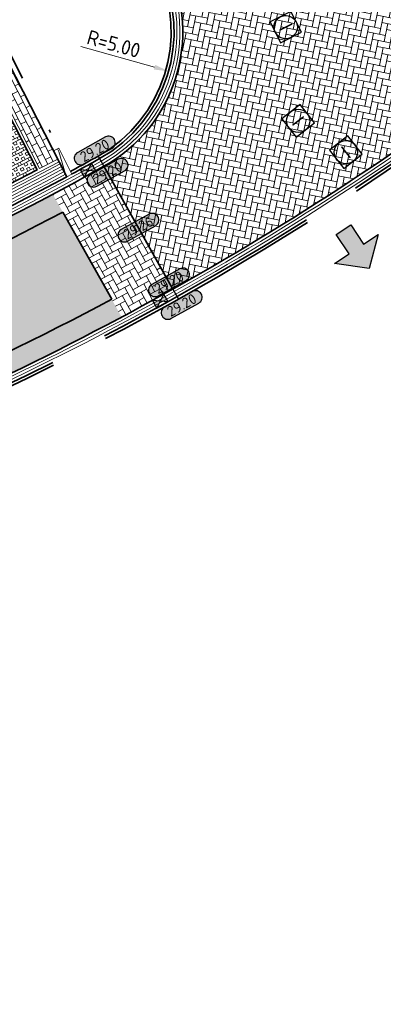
# Model space of a CAD drawing. Header units: metres. Extents: x 199937 to 201628, y 374508 to 375260.
# Tile 136 of 183: x 201350 to 201363, y 374982 to 375016. Entities that reach past the tile are written whole.
import ezdxf
from ezdxf.enums import TextEntityAlignment as Align

# ---------------------------------------------------------------- set-up
doc = ezdxf.new("R2010")
doc.units = ezdxf.units.M
doc.linetypes.add('VH-GELEIDEBAND', pattern=[6, 2, -2, 0, -2])
doc.linetypes.add('VH-OPSLUITBAND_100X200', pattern=[16, 8, -2, 4, -2])
doc.layers.add('000___INRIT-PIJL', color=252, linetype='Continuous')
for name, color, linetype, lineweight in [('N-WE-OG-HOOGTELIJN-G', 7, 'Continuous', 25), ('N-WE-RI-ITR_RIOOLPUT-S', 84, 'Continuous', 25), ('N-WE-RI-KOLK-S', 7, 'Continuous', 25), ('N-WE-RI-VWA_RIOOLPUT-S', 20, 'Continuous', 25), ('N-WE-VH-DWARSHELLING-S', 7, 'Continuous', 25), ('N-WE-VH-GOOT-G', 170, 'Continuous', 35), ('N-WE-VH-KANTOPSLUITING_GELEIDEBAND_50 200-G', 20, 'VH-GELEIDEBAND', 35), ('N-WE-VH-KANTOPSLUITING_GELEIDEBAND_50 200_250_INRITVERLOOPBAND-S', 20, 'Continuous', 25), ('N-WE-VH-KANTOPSLUITING_OPSLUITBAND_100X200-G', 150, 'VH-OPSLUITBAND_100X200', 35), ('N-WE-VH-KANTVERHARDING_STREKLAAG-G', 60, 'Continuous', 18), ('N-WE-VH-VERHARDING_BETONSTRAATSTEEN-G', 252, 'Continuous', 35), ('N-WE-VH-VERHARDING_GRASBETONSTEEN-A', 72, 'Continuous', 18), ('N-WE-VH-VERHARDING_TEGEL-A', 252, 'Continuous', 18), ('N-WE-VH-VERKEERSTEGEL-G', 7, 'Continuous', 35), ('N-WE-VW-MARKERING_PARKEERVAK-G', 7, 'Continuous', 35), ('X-XX-AL-HOOGTELABEL-S', 7, 'Continuous', 25), ('X-XX-AL-M-200', 7, 'Continuous', 18)]:
    doc.layers.add(name, color=color, linetype=linetype, lineweight=lineweight)
doc.layers.add('N-WE-VH-VERHARDING_BETONSTRAATSTEEN_HEIDE-A', color=7, linetype='Continuous', lineweight=0, true_color=0x986657)
doc.layers.add('N-WE-VH-VERHARDING_BETONSTRAATSTEEN_ROOD-A', color=7, linetype='Continuous', lineweight=0, true_color=0xa92c0a)
doc.styles.add('NLCS-ISO', font='NLCS-ISO.ttf')
doc.styles.add('NLCS-ISO-ANNOTATIEF-T18', font='NLCS-ISO.ttf', dxfattribs={"height": 1.8})
doc.styles.add('NLCS-ISO-M200-T25', font='NLCS-ISO.ttf', dxfattribs={"height": 0.5})
doc.dimstyles.new('NLCS-M200-T25-PIJL_L2_H1', dxfattribs={"dimscale": 0.2, "dimtxt": 2.5, "dimasz": 2.5, "dimexe": 2, "dimexo": 2, "dimgap": 0.7, "dimtad": 1, "dimzin": 0, "dimdsep": 46, "dimtxsty": 'NLCS-ISO-M200-T25', "dimcen": 0, "dimdle": 2, "dimclrd": 256, "dimclre": 256, "dimclrt": 256, "dimadec": 1, "dimazin": 0, "dimtfac": 1, "dimtdec": 3, "dimtofl": 0, "dimtmove": 0, "dimatfit": 3, "dimfxl": 2, "dimfxlon": 1, "dimtfillclr": 256, "dimtolj": 1, "dimtzin": 0, "dimlwd": -1, "dimlwe": -1, "dimarcsym": 0})
pattern_1 = [(171.53, (201265.33664, 375003.84128), (-0.2386408, -0.17677833), [0.63, -0.21]), (81.53, (201265.27477, 375003.42586), (-0.2386408, -0.17677833), [0.63, -0.21])]

# ---------------------------------------------------------------- blocks, each defined once
blk = doc.blocks.new('inrit')
h = blk.add_hatch(color=256)
h.dxf.hatch_style = 1
h.paths.add_polyline_path([(0.3, 1), (-0.3, 1), (-0.3, 1.8), (-0.9, 1.8), (0, 2.6), (0.9, 1.8), (0.3, 1.8)])
at = {"color": 3, "flags": 128}
blk.add_lwpolyline([(0.3, 1), (-0.3, 1), (-0.3, 1.8), (-0.9, 1.8), (0, 2.6), (0.9, 1.8), (0.3, 1.8), (0.3, 1)], dxfattribs=at)
blk = doc.blocks.new('SVH-GELEIDEBAND INRITVERLOOPBAND_50 200X200_LINKS_L1000_HD-MM')
at = {"linetype": 'Continuous', "lineweight": 0}
blk.add_lwpolyline([(0, 0), (1000, 0), (1000, 200), (0, 200)], close=True, dxfattribs=at)
blk.add_lwpolyline([(900, 0), (100, 150), (0, 150)], dxfattribs=at)
blk = doc.blocks.new('*U283')
h = blk.add_hatch(color=253)
h.dxf.hatch_style = 1
edge = h.paths.add_edge_path()
edge.add_line((2.73, 1.13), (-2.73, 1.13))
edge.add_arc((-2.73, 0), 1.13, 90, 270)
edge.add_line((-2.73, -1.13), (2.73, -1.13))
edge.add_arc((2.73, 0), 1.13, 270, 450)
blk.add_lwpolyline([(2.73, 1.13), (-2.73, 1.13, 1), (-2.73, -1.13), (2.73, -1.13, 1)], format="xyb", close=True)
at = {"style": 'NLCS-ISO-ANNOTATIEF-T18'}
blk.add_attdef('HGT', text='', height=1.8, dxfattribs=at).set_placement((0, 0), align=Align.MIDDLE_CENTER)
blk = doc.blocks.new('SRI-PUT_INSPECTIE-SO')
at = {"lineweight": -3, "flags": 128}
blk.add_lwpolyline([(-2, -2), (2, -2), (2, 2), (-2, 2)], close=True, dxfattribs=at)
at = {"lineweight": -3, "ltscale": 1.5}
blk.add_circle((0, 0), 2, dxfattribs=at)
at = {"ltscale": 0.1, "style": 'NLCS-ISO'}
blk.add_text('I', height=2.5, dxfattribs=at).set_placement((0, -0.01), align=Align.MIDDLE_CENTER)
blk = doc.blocks.new('*D564')
at = {"layer": 'Defpoints', "color": 0, "transparency": 16777216}
for p in [(201350.594, 375015.895), (201355.406, 375014.537)]:
    blk.add_point(p, dxfattribs=at)
at = {"layer": 'X-XX-AL-M-200', "transparency": 16777216}
blk.add_line((201352.394, 375015.387), (201354.925, 375014.673), dxfattribs=at)
blk.add_solid([(201354.947, 375014.753), (201354.902, 375014.593), (201355.406, 375014.537)], dxfattribs=at)
at = {"layer": 'X-XX-AL-M-200', "transparency": 16777216, "insert": (201353.524, 375015.473), "char_height": 0.5, "attachment_point": 5, "rotation": 344.2436, "style": 'NLCS-ISO-M200-T25', "bg_fill": 3, "box_fill_scale": 1.1, "bg_fill_color": 256, "bg_fill_true_color": 13158600, "bg_fill_transparency": 0}
blk.add_mtext('\\A1;R=5.00', dxfattribs=at)
blk = doc.blocks.new('*U604')
blk.add_solid([(0, 0), (2.417, 0.25), (4.835, 0)])
blk = doc.blocks.new('N-SRI-KOLK_STRAAT_450X300-SO')
h = blk.add_hatch(color=256)
h.dxf.hatch_style = 1
h.paths.add_polyline_path([(0, 0.75), (-1.125, 1.5), (-1.125, 0)])
h.paths.add_polyline_path([(1.125, 0), (1.125, 1.5), (0, 0.75)])
for p, q in [((-1.125, 0), (1.125, 1.5)), ((1.125, 0), (-1.125, 1.5))]:
    blk.add_line(p, q)
at = {"flags": 128}
blk.add_lwpolyline([(-1.125, 0), (1.125, 0), (1.125, 1.5), (-1.125, 1.5)], close=True, dxfattribs=at)

msp = doc.modelspace()

# ---------------------------------------------------------------- hatches: boundary and pattern name
at = {"layer": 'N-WE-VH-VERHARDING_BETONSTRAATSTEEN_HEIDE-A', "true_color": 0x986657}
h = msp.add_hatch(dxfattribs=at)
h.set_pattern_fill('AVH-HEI_BSS_KEIFRMT_KEPER-SO', color=25, scale=2, angle=28.68, pattern_type=2)
h.set_pattern_definition([(28.68, (201351.43114, 375010.31216), (0.083453, 0.2850185), [0.63, -0.21]), (298.68, (201351.22957, 375010.68063), (0.083453, 0.2850185), [0.63, -0.21])])
h.paths.add_polyline_path([(201353.186, 375011.272, -0.0052), (201351.431, 375010.312), (201353.796, 375006.094, 0.004952), (201355.55, 375007.055)])
h = msp.add_hatch(dxfattribs=at)
h.set_pattern_fill('AVH-HEI_BSS_KEIFRMT_KEPER-SO', color=25, scale=2, angle=171.53, pattern_type=2)
h.set_pattern_definition(pattern_1)
h.paths.add_polyline_path([(201327.262, 375000.53, 0.022826), (201337.094, 375003.361, 0.041342), (201351.774, 375009.701), (201351.431, 375010.312, -0.041304), (201336.87, 375004.024, -0.022828), (201327.098, 375001.21, -0.048463), (201309.877, 374998.765, -0.047019), (201296.562, 374999.163), (201276.398, 375001.916), (201276.304, 375001.222), (201296.471, 374998.469, 0.04701), (201309.914, 374998.066, 0.04844)])
h = msp.add_hatch(dxfattribs=at)
h.set_pattern_fill('AVH-HEI_BSS_KEIFRMT_KEPER-SO', color=25, scale=2, angle=171.53, pattern_type=2)
h.set_pattern_definition(pattern_1)
h.paths.add_polyline_path([(201328.23, 374996.51, 0.022812), (201338.419, 374999.444, 0.041553), (201353.796, 375006.094), (201353.454, 375006.705, -0.041518), (201338.195, 375000.108, -0.022814), (201328.066, 374997.19, -0.048336), (201310.1, 374994.636, -0.046964), (201296.026, 374995.063), (201275.839, 374997.819), (201275.744, 374997.125), (201295.935, 374994.369, 0.046956), (201310.138, 374993.937, 0.048316)])
at = {"layer": 'N-WE-VH-VERHARDING_BETONSTRAATSTEEN_ROOD-A'}
h = msp.add_hatch(dxfattribs=at)
h.set_pattern_fill('AVH-ROO_BSS_KEIFRMT_KEPER-SO', color=36, scale=2, angle=78.541, pattern_type=2)
h.set_pattern_definition([(78.541, (201355.20804, 375007.66557), (-0.164094, 0.2475342), [0.63, -0.21]), (348.541, (201354.79641, 375007.74901), (-0.164094, 0.2475342), [0.63, -0.21])])
edge = h.paths.add_edge_path()
edge.add_arc((201335.885, 375053.346), 49.7, 305.4231, 307.006)
edge.add_arc((201294.094, 375108.792), 119.132, 307.00597, 308.1105)
edge.add_line((201367.62, 375015.057), (201364.658, 375018.833))
edge.add_arc((201362.004, 375022.216), 4.3, 205.4727, 308.1105, ccw=False)
edge.add_line((201358.122, 375020.367), (201355.035, 375018.896))
edge.add_line((201355.035, 375018.896), (201355.379, 375018.175))
edge.add_arc((201350.594, 375015.895), 5.3, -60.7218, 25.4727, ccw=False)
edge.add_line((201353.186, 375011.272), (201355.55, 375007.055))
edge.add_arc((201306.168, 375095.127), 100.972, 299.27974, 305.42315)
h = msp.add_hatch(dxfattribs=at)
h.set_pattern_fill('AVH-ROO_BSS_KEIFRMT_HALFST-SO', color=36, scale=2, angle=27, pattern_type=2)
h.set_pattern_definition([(27, (201345.063, 375050.33755), (0.0917734, 0.2824494), [0.21, -0.21]), (117, (201345.063, 375050.33755), (-0.1871114, -0.095338), [])])
h.paths.add_polyline_path([(201349.753, 375015.117), (201349.13, 375014.797), (201350.981, 375011.195), (201351.603, 375011.515)])
h = msp.add_hatch(dxfattribs=at)
h.set_pattern_fill('AVH-ROO_BSS_KEIFRMT_KEPER-SO', color=36, scale=2, angle=51.4105, pattern_type=2)
h.set_pattern_definition([(51.4105, (201276.3037, 375001.22215), (-0.03315864, 0.29512795), [0.63, -0.21]), (321.4105, (201275.9754, 375001.48412), (-0.03315864, 0.29512795), [0.63, -0.21])])
h.paths.add_polyline_path([(201338.195, 375000.108, 0.041518), (201353.454, 375006.705), (201351.774, 375009.701, -0.041342), (201337.094, 375003.361, -0.022826), (201327.262, 375000.53, -0.04844), (201309.914, 374998.066, -0.04701), (201296.471, 374998.469), (201276.304, 375001.222), (201275.839, 374997.819), (201296.026, 374995.063, 0.046964), (201310.1, 374994.636, 0.048336), (201328.066, 374997.19, 0.022814)])
at = {"layer": 'N-WE-VH-VERHARDING_GRASBETONSTEEN-A', "ltscale": 5}
h = msp.add_hatch(dxfattribs=at)
h.set_pattern_fill('AVH-GRASBETONSTEEN_01-SO', color=256, scale=0.2, angle=117.1889, pattern_type=2)
h.set_pattern_definition([(207.189, (201349.2905, 375010.3266), (0.18277, -0.355802), []), (207.189, (201349.2448, 375010.41555), (0.18277, -0.355802), []), (117.189, (201349.2905, 375010.3266), (-0.355802, -0.18277), [-0.1, 0.1]), (117.189, (201349.20156, 375010.2809), (-0.355802, -0.18277), [-0.1, 0.1]), (117.189, (201349.1126, 375010.2352), (-0.355802, -0.18277), [0.1, -0.1]), (117.189, (201349.02366, 375010.18953), (-0.355802, -0.18277), [0.1, -0.1]), (207.189, (201349.19912, 375010.5045), (0.18277, -0.355802), [0.1, -0.1]), (207.189, (201349.15343, 375010.59346), (0.18277, -0.355802), [0.1, -0.1])])
h.paths.add_polyline_path([(201349.041, 375014.752), (201350.892, 375011.149), (201349.291, 375010.327), (201347.44, 375013.929)])

# ---------------------------------------------------------------- linework, layer by layer
at = {"layer": 'N-WE-OG-HOOGTELIJN-G'}
msp.add_lwpolyline([(201352.99, 375011.621), (201355.746, 375006.706)], dxfattribs=at)
at = {"layer": 'N-WE-VH-GOOT-G'}
msp.add_lwpolyline([(201346.041, 375037.775), (201335.494, 375059.915, 0.45528), (201327.792, 375062.061), (201325.951, 375060.848, -0.151193), (201295.308, 375052.597), (201271.329, 375053.191, 0.377034), (201264.947, 375047.855), (201259.521, 375012.745, 0.419393), (201266.601, 375003.253), (201296.562, 374999.163, 0.047019), (201309.877, 374998.765, 0.048463), (201327.098, 375001.21, 0.022828), (201336.87, 375004.024, 0.046514), (201353.186, 375011.272, 0.394891), (201355.379, 375018.175)], format="xyb", close=True, dxfattribs=at)
msp.add_lwpolyline([(201402.981, 375039.476), (201398.974, 375037.536, 0.066157), (201377.55, 375023.546), (201374.094, 375020.517, -0.022598), (201365.8, 375013.657, -0.006906), (201364.692, 375012.846, -0.073418), (201338.419, 374999.444, -0.022812), (201328.23, 374996.51, -0.048316), (201310.138, 374993.937, -0.046956), (201295.935, 374994.369), (201273.763, 374997.396, 0.411918), (201270.05, 374994.598), (201268.136, 374981.349, 0.07038), (201268.124, 374973.172), (201268.487, 374970.07, -0.054605), (201268.367, 374962.368), (201263.269, 374927.792, -0.001615), (201263.262, 374927.743, -0.001615)], format="xyb", dxfattribs=at)
at = {"layer": 'N-WE-VH-KANTOPSLUITING_GELEIDEBAND_50 200-G'}
for points in [[(201331.072, 375003.07), (201329.658, 375008.073, 0.013132), (201334.948, 375009.708, 0.044064), (201349.483, 375016.08), (201351.634, 375011.893)], [(201331.265, 375003.124), (201329.905, 375007.935, 0.012658), (201335.012, 375009.519, 0.043495), (201349.399, 375015.806), (201351.456, 375011.802)]]:
    msp.add_lwpolyline(points, format="xyb", dxfattribs=at)
at = {"layer": 'N-WE-VH-KANTOPSLUITING_OPSLUITBAND_100X200-G'}
for points in [[(201403.112, 375039.206), (201399.104, 375037.266, 0.066156), (201377.747, 375023.319), (201374.293, 375020.293, -0.022593), (201365.98, 375013.417, -0.006906), (201364.866, 375012.601, -0.073418), (201338.515, 374999.16, -0.022811), (201328.3, 374996.218, -0.048307), (201310.154, 374993.638, -0.046952), (201295.897, 374994.071), (201273.722, 374997.099, 0.411918), (201270.347, 374994.555), (201268.433, 374981.306, 0.070407), (201268.421, 374973.21), (201268.786, 374970.101, -0.054652), (201268.664, 374962.328), (201263.566, 374927.748, -0.121922), (201262.108, 374924.191, 0.518438), (201263.673, 374919.544)], [(201403.156, 375039.116), (201399.148, 375037.176, 0.066155), (201377.812, 375023.244), (201374.36, 375020.218, -0.022591), (201366.041, 375013.337, -0.006906), (201364.924, 375012.52, -0.073418), (201338.547, 374999.065, -0.022811), (201328.323, 374996.121, -0.048304), (201310.16, 374993.538, -0.046951), (201295.884, 374993.972), (201273.709, 374997, 0.411918), (201270.446, 374994.541), (201268.532, 374981.292, 0.070416), (201268.52, 374973.223), (201268.885, 374970.112, -0.054668), (201268.763, 374962.314), (201263.665, 374927.734, -0.121922), (201262.188, 374924.132, 0.518438), (201263.701, 374919.64)], [(201352.454, 375019.049), (201354.137, 375019.851), (201355.018, 375018.002, -0.394891), (201352.99, 375011.621, -0.002827), (201352.043, 375011.097, -0.002827)], [(201352.411, 375019.139), (201354.184, 375019.984), (201355.108, 375018.045, -0.394891), (201353.039, 375011.534, -0.002833), (201352.088, 375011.008, -0.002833)]]:
    msp.add_lwpolyline(points, format="xyb", dxfattribs=at)
at = {"layer": 'N-WE-VH-KANTVERHARDING_STREKLAAG-G'}
for points in [[(201345.951, 375037.732), (201335.403, 375059.872, 0.45528), (201327.847, 375061.977), (201326.006, 375060.764, -0.151194), (201295.305, 375052.497), (201271.326, 375053.091, 0.377034), (201265.045, 375047.839), (201259.619, 375012.729, 0.419393), (201266.614, 375003.352), (201296.575, 374999.262, 0.047021), (201309.871, 374998.865, 0.048466), (201327.074, 375001.307, 0.022829), (201336.838, 375004.119, 0.046514), (201353.137, 375011.359, 0.394891), (201355.288, 375018.131)], [(201345.86, 375037.689), (201335.313, 375059.829, 0.45528), (201327.902, 375061.894), (201326.06, 375060.68, -0.151196), (201295.302, 375052.397), (201271.324, 375052.991, 0.377034), (201265.144, 375047.824), (201259.718, 375012.714, 0.419393), (201266.628, 375003.451), (201296.587, 374999.361, 0.047022), (201309.866, 374998.965, 0.048469), (201327.051, 375001.405, 0.022829), (201336.806, 375004.214, 0.046514), (201353.088, 375011.447, 0.394891), (201355.198, 375018.088)]]:
    msp.add_lwpolyline(points, format="xyb", close=True, dxfattribs=at)
for points in [[(201403.025, 375039.386), (201399.018, 375037.446, 0.066157), (201377.616, 375023.47), (201374.16, 375020.442, -0.022596), (201365.86, 375013.577, -0.006906), (201364.75, 375012.764, -0.073418), (201338.451, 374999.349, -0.022812), (201328.253, 374996.413, -0.048313), (201310.143, 374993.837, -0.046955), (201295.923, 374994.27), (201273.749, 374997.297, 0.411918), (201270.149, 374994.584), (201268.235, 374981.335, 0.070389), (201268.223, 374973.185), (201268.587, 374970.08, -0.05462), (201268.466, 374962.355), (201263.368, 374927.778, -0.001594), (201263.361, 374927.728, -0.001594)], [(201403.068, 375039.296), (201399.061, 375037.356, 0.066156), (201377.681, 375023.395), (201374.227, 375020.367, -0.022595), (201365.92, 375013.497, -0.006906), (201364.808, 375012.683, -0.073418), (201338.483, 374999.255, -0.022811), (201328.276, 374996.315, -0.04831), (201310.149, 374993.737, -0.046953), (201295.91, 374994.171), (201273.736, 374997.198, 0.411918), (201270.248, 374994.57), (201268.334, 374981.321, 0.070398), (201268.322, 374973.198), (201268.686, 374970.091, -0.054636), (201268.565, 374962.341), (201263.467, 374927.763, -0.001574), (201263.459, 374927.714, -0.001574)]]:
    msp.add_lwpolyline(points, format="xyb", dxfattribs=at)
at = {"layer": 'N-WE-VH-VERHARDING_BETONSTRAATSTEEN-G'}
for points in [[(201353.186, 375011.272), (201355.55, 375007.055)], [(201351.774, 375009.701), (201353.454, 375006.705)]]:
    msp.add_lwpolyline(points, dxfattribs=at)
for points in [[(201276.304, 375001.222), (201296.471, 374998.469, 0.04701), (201309.914, 374998.066, 0.04844), (201327.262, 375000.53, 0.022826), (201337.094, 375003.361, 0.041342), (201351.774, 375009.701)], [(201353.454, 375006.705, -0.041518), (201338.195, 375000.108, -0.022814), (201328.066, 374997.19, -0.048336), (201310.1, 374994.636, -0.046964), (201296.026, 374995.063), (201275.839, 374997.819)]]:
    msp.add_lwpolyline(points, format="xyb", dxfattribs=at)
at = {"layer": 'N-WE-VH-VERHARDING_TEGEL-A', "ltscale": 5}
msp.add_lwpolyline([(201349.753, 375015.117), (201349.13, 375014.797), (201350.981, 375011.195), (201351.603, 375011.515)], close=True, dxfattribs=at)
for points in [[(201349.13, 375014.797), (201350.981, 375011.195)], [(201349.336, 375010.238), (201351.649, 375011.426)], [(201350.981, 375011.195), (201351.603, 375011.515)], [(201349.291, 375010.327), (201350.892, 375011.149)]]:
    msp.add_lwpolyline(points, dxfattribs=at)
at = {"layer": 'N-WE-VH-VERHARDING_TEGEL-A', "color": 36, "ltscale": 5}
for points in [[(201331.267, 375003.124, 0.056629), (201351.684, 375011.357, 0.056629)], [(201331.294, 375003.028, 0.056623), (201351.73, 375011.268, 0.056623)], [(201331.321, 375002.931, 0.056617), (201351.776, 375011.179, 0.056617)], [(201331.348, 375002.835, 0.056612), (201351.821, 375011.09, 0.056612)], [(201331.374, 375002.739, 0.056606), (201351.867, 375011.001, 0.056606)]]:
    msp.add_lwpolyline(points, format="xyb", dxfattribs=at)
at = {"layer": 'N-WE-VH-VERHARDING_TEGEL-A', "ltscale": 5}
msp.add_lwpolyline([(201331.401, 375002.642, 0.056601), (201351.913, 375010.912, 0.056601)], format="xyb", dxfattribs=at)
at = {"layer": 'N-WE-VH-VERKEERSTEGEL-G'}
msp.add_lwpolyline([(201349.041, 375014.752), (201350.892, 375011.149), (201349.291, 375010.327), (201347.44, 375013.929)], close=True, dxfattribs=at)
at = {"layer": 'N-WE-VW-MARKERING_PARKEERVAK-G'}
msp.add_lwpolyline([(201351.913, 375010.912, -0.043153), (201336.774, 375004.308, -0.012658), (201331.401, 375002.642), (201329.905, 375007.935, 0.012658), (201335.012, 375009.519, 0.043402), (201349.4, 375015.804), (201351.913, 375010.912)], format="xyb", dxfattribs=at)

# ---------------------------------------------------------------- block references
at = {"layer": '000___INRIT-PIJL', "rotation": 213.4525363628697}
msp.add_blockref('inrit', (201360.857, 375009.934, 29.16), dxfattribs=at)
at = {"layer": 'N-WE-RI-ITR_RIOOLPUT-S', "xscale": 0.2, "yscale": 0.2, "zscale": 0.2}
for p, rotation in [((201359.426, 375016.051), 116.5179763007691), ((201361.491, 375011.755), 38.29300121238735)]:
    msp.add_blockref('SRI-PUT_INSPECTIE-SO', p, dxfattribs=dict(at, rotation=rotation))
at = {"layer": 'N-WE-RI-KOLK-S', "xscale": 0.2, "yscale": 0.2, "zscale": 0.2}
for p, rotation in [((201352.564, 375011.269), 208.7911762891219), ((201355.194, 375006.513), 29.12829892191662)]:
    msp.add_blockref('N-SRI-KOLK_STRAAT_450X300-SO', p, dxfattribs=dict(at, rotation=rotation))
at = {"layer": 'N-WE-RI-VWA_RIOOLPUT-S', "xscale": 0.2, "yscale": 0.2, "zscale": 0.2, "rotation": 307.7384305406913}
msp.add_blockref('SRI-PUT_INSPECTIE-SO', (201359.853, 375012.83), dxfattribs=at)
at = {"layer": 'N-WE-VH-DWARSHELLING-S', "rotation": 296.3061194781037}
msp.add_blockref('*U604', (201348.772, 375008.946), dxfattribs=at)
at = {"layer": 'N-WE-VH-KANTOPSLUITING_GELEIDEBAND_50 200_250_INRITVERLOOPBAND-S', "xscale": 0.001, "yscale": 0.001, "zscale": 0.001, "rotation": 297.1889251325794}
msp.add_blockref('SVH-GELEIDEBAND INRITVERLOOPBAND_50 200X200_LINKS_L1000_HD-MM', (201351.456, 375011.802), dxfattribs=at)
at = {"layer": 'X-XX-AL-HOOGTELABEL-S', "xscale": 0.2, "yscale": 0.2, "zscale": 0.2, "rotation": 29.06658711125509}
for p, values in [((201352.873, 375011.815), {'HGT': '29.20'}), ((201353.311, 375011.049), {'HGT': '29.20'}), ((201354.368, 375009.164), {'HGT': '29.26'}), ((201355.421, 375007.285), {'HGT': '29.20'}), ((201355.856, 375006.508), {'HGT': '29.20'})]:
    msp.add_blockref('*U283', p, dxfattribs=at).add_auto_attribs(values)

# ---------------------------------------------------------------- next in the draw order: dimensions: what is measured, and where the dimension line sits
at = {"layer": 'X-XX-AL-M-200'}
dim = msp.add_radius_dim(center=(201350.594, 375015.895), mpoint=(201355.406, 375014.537), dimstyle='NLCS-M200-T25-PIJL_L2_H1', override={"dimpost": 'R=<>', "dimtfill": 1}, dxfattribs=at)
dim.commit()
dim.dimension.update_dxf_attribs({"geometry": '*D564', "text_midpoint": (201353.419, 375015.098), "dimtype": 164})

doc.saveas('drawing.dxf')
